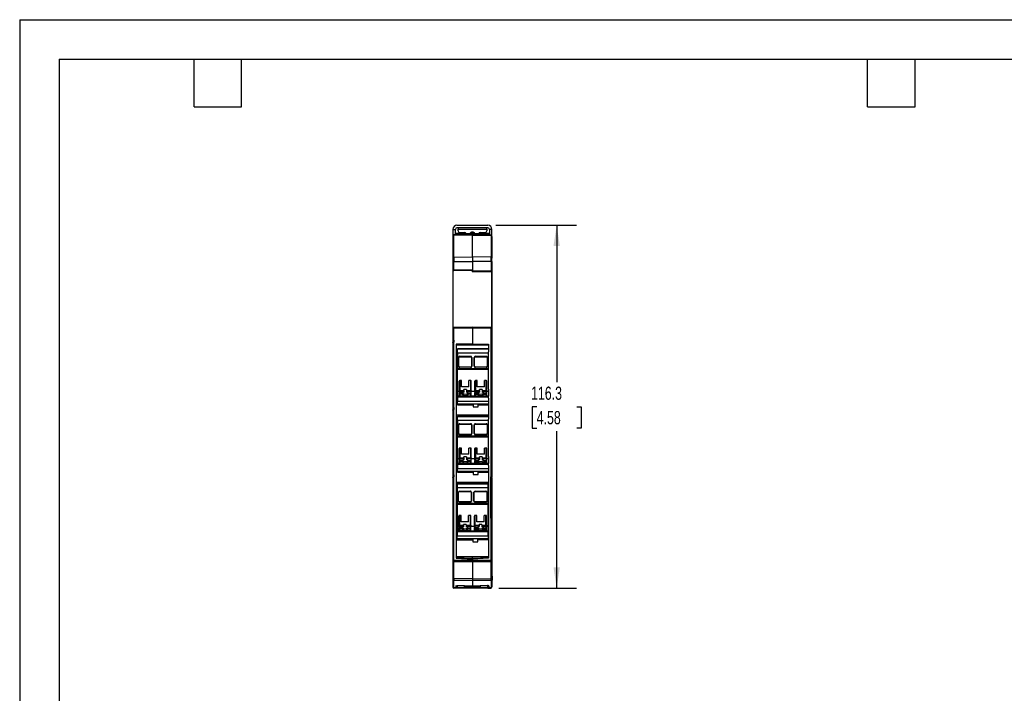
# Model space of a CAD drawing. Header units: millimetres. Extents: x 0 to 559, y 0 to 432.
# Tile 2 of 8: x 0 to 316, y 216 to 432. Entities that reach past the tile are written whole.
import ezdxf

# ---------------------------------------------------------------- set-up
doc = ezdxf.new("R2010")
doc.units = ezdxf.units.MM
doc.header["$LTSCALE"] = 2
doc.layers.add('DIMENSIONS', color=140, linetype='Continuous', lineweight=25)
doc.layers.add('TEXT', color=140, linetype='Continuous', lineweight=25)
doc.styles.add('SLDTEXTSTYLE0', font='TXT', dxfattribs={"width": 0.7})
doc.dimstyles.new('SLDDIMSTYLE2', dxfattribs={"dimtxt": 4.316016, "dimasz": 6.604, "dimexe": 0, "dimexo": 0.0625, "dimgap": 1.079004, "dimtad": 0, "dimtih": 1, "dimtoh": 1, "dimrnd": 1e-09, "dimzin": 12, "dimdsep": 46, "dimtxsty": 'SLDTEXTSTYLE0', "dimsah": 1, "dimcen": 0.09, "dimadec": 0, "dimazin": 3, "dimtfac": 1, "dimtofl": 0, "dimtmove": 0, "dimatfit": 3, "dimfxl": 0, "dimfrac": 2, "dimtolj": 1, "dimtzin": 12, "dimarcsym": 0})

# ---------------------------------------------------------------- blocks, each defined once
blk = doc.blocks.new('_D_5')
at = {"layer": 'DIMENSIONS'}
for p, q in [((152.6, 365.9), (178.46, 365.9)), ((172.11, 365.9), (172.11, 315.6)), ((165.7, 307.77), (164.25, 307.77)), ((164.25, 307.77), (164.25, 300.91)), ((178.52, 307.77), (179.97, 307.77)), ((179.97, 307.77), (179.97, 300.91)), ((164.25, 300.91), (165.7, 300.91)), ((172.11, 249.65), (172.11, 299.95)), ((179.97, 300.91), (178.52, 300.91)), ((153.59, 249.65), (178.46, 249.65))]:
    blk.add_line(p, q, dxfattribs=at)
for points in [[(172.11, 365.9), (171.09, 359.29), (173.13, 359.29)], [(172.11, 249.65), (173.13, 256.25), (171.09, 256.25)]]:
    blk.add_solid(points, dxfattribs=at)
at = {"layer": 'DIMENSIONS', "char_height": 4.233, "attachment_point": 1, "style": 'SLDTEXTSTYLE0'}
for s, insert in [('116.3', (163.9, 314.2)), ('4.58', (165.7, 306.37))]:
    blk.add_mtext(s, dxfattribs=dict(at, insert=insert))

msp = doc.modelspace()

# ---------------------------------------------------------------- linework, layer by layer
at = {"color": 7, "linetype": 'Continuous'}
for q in [(0.005, 0.005), (558.805, 431.805)]:
    msp.add_line((0.005, 431.805), q, dxfattribs=at)
for p, q in [((138.859, 364.597), (138.859, 362.564)), ((138.859, 364.597), (139.659, 364.597)), ((145.089, 362.947), (139.104, 362.842)), ((139.659, 362.852), (139.659, 364.597)), ((140.759, 363.247), (139.859, 363.247)), ((139.859, 362.856), (139.859, 363.247)), ((143.425, 362.918), (140.059, 362.947)), ((140.159, 365.897), (150.059, 365.897)), ((150.059, 365.097), (140.159, 365.097)), ((140.509, 365.097), (140.509, 364.643)), ((140.509, 364.097), (140.509, 364.643)), ((140.509, 364.643), (149.709, 364.643)), ((140.759, 362.941), (140.759, 363.247)), ((140.759, 363.247), (149.459, 363.247)), ((141.009, 363.597), (142.609, 363.597)), ((141.209, 363.597), (141.209, 363.247)), ((145.089, 362.947), (151.074, 362.842)), ((145.109, 363.433), (145.109, 363.742)), ((150.119, 362.947), (147.594, 362.903)), ((147.609, 363.597), (149.209, 363.597)), ((149.009, 363.247), (149.009, 363.597)), ((150.359, 363.247), (149.459, 363.247)), ((149.459, 363.247), (149.459, 362.936)), ((149.709, 364.643), (149.709, 365.097)), ((149.709, 364.643), (149.709, 364.097)), ((150.119, 362.859), (150.119, 362.947)), ((150.359, 363.247), (150.359, 362.855)), ((151.359, 364.597), (150.559, 364.597)), ((150.559, 364.597), (150.559, 362.851)), ((151.359, 362.596), (151.359, 364.597)), ((138.809, 362.543), (138.809, 362.302)), ((138.809, 362.302), (138.809, 355.403)), ((145.089, 362.694), (139.104, 362.589)), ((139.104, 355.69), (139.104, 362.589)), ((145.089, 355.768), (145.089, 362.694)), ((145.089, 362.694), (151.074, 362.589)), ((151.074, 362.589), (151.074, 355.69)), ((151.369, 362.302), (151.369, 362.543)), ((151.369, 362.302), (151.369, 355.403)), ((138.809, 355.403), (138.809, 354.253)), ((138.809, 354.253), (138.809, 351.692)), ((138.809, 354.253), (139.104, 354.253)), ((139.104, 355.69), (145.089, 355.768)), ((139.104, 354.253), (145.089, 354.331)), ((139.104, 351.592), (139.104, 354.253)), ((151.074, 355.69), (145.089, 355.768)), ((151.074, 354.253), (145.089, 354.331)), ((145.089, 354.331), (145.089, 351.488)), ((151.074, 354.253), (151.074, 351.442)), ((151.074, 354.253), (151.369, 354.253)), ((151.369, 354.253), (151.369, 355.403)), ((151.369, 354.253), (151.369, 351.442)), ((138.809, 351.544), (138.809, 351.511)), ((138.809, 350.647), (138.809, 350.392)), ((138.909, 350.392), (138.809, 350.392)), ((138.809, 350.392), (138.809, 334.183)), ((138.909, 333.106), (138.909, 351.468)), ((139.104, 351.392), (139.103, 351.407)), ((145.089, 351.488), (139.104, 351.592)), ((145.089, 351.288), (139.104, 351.392)), ((145.089, 351.488), (145.089, 351.338)), ((145.089, 351.338), (151.074, 351.442)), ((145.089, 351.288), (145.089, 351.038)), ((145.089, 351.038), (151.074, 351.142)), ((151.074, 351.442), (151.283, 351.442)), ((151.269, 351.218), (151.269, 333.106)), ((151.283, 351.442), (151.369, 351.442)), ((151.369, 351.436), (151.369, 348.882)), ((151.369, 348.882), (151.369, 347.436)), ((151.369, 347.436), (151.369, 344.882)), ((151.369, 344.882), (151.369, 343.436)), ((151.369, 343.436), (151.369, 340.882)), ((151.369, 340.882), (151.369, 339.436)), ((151.369, 339.436), (151.369, 336.882)), ((151.369, 336.882), (151.369, 335.436)), ((151.369, 335.436), (151.369, 332.882)), ((138.909, 334.183), (138.809, 334.183)), ((138.809, 333.064), (138.809, 333.031)), ((138.809, 332.883), (138.809, 328.847)), ((145.089, 333.287), (139.104, 333.182)), ((139.104, 332.982), (145.089, 333.087)), ((139.104, 329.042), (139.104, 332.982)), ((151.074, 333.182), (145.089, 333.287)), ((145.089, 333.087), (145.089, 332.987)), ((145.089, 332.987), (145.089, 327.917)), ((151.074, 332.883), (145.089, 332.987)), ((151.074, 329.042), (151.074, 332.883)), ((151.283, 332.883), (151.074, 332.883)), ((151.369, 332.883), (151.283, 332.883)), ((151.369, 332.883), (151.369, 328.847)), ((138.809, 328.847), (138.809, 328.251)), ((138.809, 328.251), (138.809, 307.272)), ((138.909, 328.848), (138.909, 328.395)), ((139.204, 329.043), (139.104, 329.042)), ((139.104, 328.445), (139.204, 328.447)), ((139.104, 307.466), (139.104, 328.445)), ((139.204, 328.447), (139.204, 329.043)), ((150.974, 329.043), (151.074, 329.042)), ((150.974, 329.043), (150.974, 328.447)), ((151.074, 328.445), (150.974, 328.447)), ((151.074, 307.466), (151.074, 328.445)), ((151.269, 328.848), (151.269, 328.394)), ((151.369, 328.847), (151.369, 328.251)), ((151.369, 328.251), (151.369, 307.272)), ((145.089, 327.917), (139.909, 327.804)), ((139.909, 327.804), (139.909, 259.203)), ((145.089, 327.654), (139.909, 327.601)), ((139.909, 327.601), (150.269, 327.601)), ((150.269, 326.33), (140.319, 326.33)), ((140.319, 326.276), (140.319, 326.33)), ((140.319, 326.276), (150.269, 326.276)), ((140.319, 324.965), (140.319, 326.276)), ((145.089, 327.917), (150.269, 327.858)), ((145.089, 327.654), (145.089, 327.917)), ((150.269, 327.654), (145.089, 327.654)), ((150.269, 327.858), (150.269, 325.345)), ((150.269, 324.965), (150.269, 325.345)), ((150.269, 324.965), (140.319, 324.965)), ((140.319, 324.965), (140.319, 320.061)), ((140.694, 320.729), (140.694, 323.581)), ((140.794, 320.675), (140.794, 323.526)), ((141.094, 323.916), (144.494, 323.916)), ((141.094, 323.916), (141.094, 323.778)), ((141.094, 323.778), (144.494, 323.778)), ((144.494, 323.916), (144.494, 323.778)), ((144.794, 323.526), (144.794, 320.675)), ((144.894, 323.581), (144.894, 320.729)), ((145.694, 320.729), (145.694, 323.581)), ((145.794, 320.675), (145.794, 323.526)), ((146.094, 323.916), (149.494, 323.916)), ((146.094, 323.916), (146.094, 323.778)), ((146.094, 323.778), (149.494, 323.778)), ((149.494, 323.916), (149.494, 323.778)), ((149.794, 323.526), (149.794, 320.675)), ((149.894, 323.581), (149.894, 320.729)), ((150.269, 320.061), (150.269, 324.965)), ((139.909, 320.283), (140.319, 320.283)), ((140.319, 320.061), (150.269, 320.061)), ((140.319, 319.852), (140.319, 320.061)), ((140.319, 319.852), (150.269, 319.853)), ((140.319, 319.746), (140.319, 319.852)), ((140.319, 319.746), (150.269, 319.746)), ((140.319, 312.636), (140.319, 319.746)), ((144.494, 320.44), (141.094, 320.44)), ((141.094, 320.394), (141.094, 320.44)), ((144.494, 320.394), (141.094, 320.394)), ((144.494, 320.394), (144.494, 320.44)), ((146.094, 320.394), (146.094, 320.44)), ((149.494, 320.44), (146.094, 320.44)), ((149.494, 320.394), (146.094, 320.394)), ((149.494, 320.394), (149.494, 320.44)), ((150.269, 319.853), (150.269, 320.061)), ((150.269, 319.746), (150.269, 319.853)), ((150.269, 313.394), (150.269, 319.746)), ((140.844, 312.886), (140.844, 315.925)), ((141.594, 316.125), (141.044, 316.125)), ((141.044, 316.125), (141.044, 312.99)), ((141.594, 314.11), (141.594, 316.125)), ((144.544, 316.125), (143.994, 316.125)), ((143.994, 314.11), (143.994, 316.125)), ((144.544, 312.99), (144.544, 316.125)), ((144.744, 312.886), (144.744, 315.925)), ((145.844, 312.886), (145.844, 315.925)), ((146.594, 316.125), (146.044, 316.125)), ((146.044, 316.125), (146.044, 312.99)), ((146.594, 314.11), (146.594, 316.125)), ((149.544, 316.125), (148.994, 316.125)), ((148.994, 314.11), (148.994, 316.125)), ((149.544, 312.99), (149.544, 316.125)), ((149.744, 312.886), (149.744, 315.925)), ((140.844, 312.636), (140.319, 312.636)), ((140.319, 311.126), (140.319, 312.636)), ((140.844, 312.338), (140.844, 312.886)), ((141.044, 312.99), (141.044, 312.719)), ((141.044, 312.99), (142.394, 312.99)), ((141.044, 312.719), (142.394, 312.719)), ((141.044, 312.17), (141.044, 312.719)), ((143.994, 314.11), (141.594, 314.11)), ((143.194, 313.253), (142.394, 313.253)), ((142.394, 312.99), (142.394, 313.253)), ((142.394, 312.99), (142.394, 312.719)), ((142.394, 312.719), (142.394, 312.452)), ((143.194, 313.253), (143.194, 312.99)), ((143.194, 312.99), (143.194, 312.719)), ((143.194, 312.99), (144.544, 312.99)), ((143.194, 312.719), (144.544, 312.719)), ((143.194, 312.719), (143.194, 312.452)), ((144.544, 312.719), (144.544, 312.99)), ((144.544, 312.719), (144.544, 312.17)), ((144.744, 312.338), (144.744, 312.886)), ((145.844, 312.636), (144.744, 312.636)), ((145.844, 312.338), (145.844, 312.886)), ((146.044, 312.99), (146.044, 312.719)), ((146.044, 312.99), (147.394, 312.99)), ((146.044, 312.719), (147.394, 312.719)), ((146.044, 312.17), (146.044, 312.719)), ((148.994, 314.11), (146.594, 314.11)), ((148.194, 313.253), (147.394, 313.253)), ((147.394, 312.99), (147.394, 313.253)), ((147.394, 312.99), (147.394, 312.719)), ((147.394, 312.719), (147.394, 312.452)), ((148.194, 313.253), (148.194, 312.99)), ((148.194, 312.99), (148.194, 312.719)), ((148.194, 312.99), (149.544, 312.99)), ((148.194, 312.719), (149.544, 312.719)), ((148.194, 312.719), (148.194, 312.452)), ((149.544, 312.719), (149.544, 312.99)), ((149.544, 312.719), (149.544, 312.17)), ((149.744, 312.338), (149.744, 312.886)), ((150.269, 312.636), (149.744, 312.636)), ((150.269, 313.394), (150.269, 311.975)), ((140.319, 310.85), (140.319, 311.126)), ((140.997, 311.126), (140.319, 311.126)), ((150.269, 310.85), (140.319, 310.85)), ((140.319, 310.85), (140.319, 309.571)), ((140.319, 309.571), (150.269, 309.571)), ((140.319, 308.591), (140.319, 309.571)), ((140.844, 312.338), (140.844, 312.154)), ((140.844, 312.154), (141.877, 312.154)), ((140.844, 311.902), (140.844, 312.154)), ((140.844, 311.354), (140.844, 311.902)), ((141.877, 312.17), (141.044, 312.17)), ((141.044, 311.735), (141.044, 311.186)), ((141.877, 311.735), (141.044, 311.735)), ((144.544, 311.186), (141.044, 311.186)), ((141.044, 311.186), (141.044, 311.154)), ((144.544, 311.154), (141.044, 311.154)), ((141.877, 311.735), (141.877, 312.154)), ((143.71, 312.17), (144.544, 312.17)), ((143.71, 312.154), (144.744, 312.154)), ((143.71, 312.154), (143.71, 311.735)), ((144.544, 311.735), (143.71, 311.735)), ((144.544, 311.186), (144.544, 311.735)), ((144.544, 311.154), (144.544, 311.186)), ((150.269, 311.126), (144.591, 311.126)), ((144.744, 312.154), (144.744, 312.338)), ((144.744, 311.902), (144.744, 312.154)), ((144.744, 311.354), (144.744, 311.902)), ((145.844, 312.338), (145.844, 312.154)), ((145.844, 312.154), (146.877, 312.154)), ((145.844, 311.902), (145.844, 312.154)), ((145.844, 311.354), (145.844, 311.902)), ((146.877, 312.17), (146.044, 312.17)), ((146.044, 311.186), (146.044, 311.735)), ((146.044, 311.735), (146.877, 311.735)), ((149.544, 311.186), (146.044, 311.186)), ((146.044, 311.186), (146.044, 311.158)), ((146.044, 311.154), (149.544, 311.154)), ((146.877, 311.735), (146.877, 312.154)), ((148.71, 312.17), (149.544, 312.17)), ((148.71, 312.154), (149.744, 312.154)), ((148.71, 312.154), (148.71, 311.735)), ((148.71, 311.735), (149.544, 311.735)), ((149.544, 311.735), (149.544, 311.186)), ((149.544, 311.186), (149.544, 311.154)), ((149.744, 312.154), (149.744, 312.338)), ((149.744, 311.902), (149.744, 312.154)), ((149.744, 311.354), (149.744, 311.902)), ((150.269, 311.975), (150.269, 311.126)), ((150.269, 310.85), (150.269, 311.126)), ((150.269, 310.53), (150.269, 310.85)), ((150.269, 310.53), (150.269, 303.745)), ((138.809, 307.272), (138.809, 306.676)), ((138.809, 306.676), (138.809, 285.697)), ((138.909, 307.273), (138.909, 306.82)), ((139.204, 307.468), (139.104, 307.466)), ((139.104, 306.87), (139.204, 306.871)), ((139.104, 285.891), (139.104, 306.87)), ((139.204, 306.871), (139.204, 307.468)), ((150.269, 308.591), (140.319, 308.591)), ((140.319, 308.591), (140.319, 308.428)), ((140.319, 308.428), (145.294, 308.428)), ((140.319, 308.428), (140.319, 308.331)), ((140.319, 308.331), (145.294, 308.331)), ((145.294, 308.428), (145.294, 307.672)), ((145.294, 307.672), (146.894, 307.672)), ((146.894, 308.428), (150.269, 308.428)), ((146.894, 307.672), (146.894, 308.428)), ((146.894, 308.331), (150.269, 308.331)), ((150.974, 307.468), (151.074, 307.466)), ((150.974, 307.468), (150.974, 306.871)), ((151.074, 306.87), (150.974, 306.871)), ((151.074, 285.891), (151.074, 306.87)), ((151.269, 307.273), (151.269, 306.819)), ((151.369, 307.272), (151.369, 306.676)), ((151.369, 306.676), (151.369, 285.697)), ((139.909, 305.145), (150.269, 305.145)), ((150.269, 304.73), (140.319, 304.73)), ((140.319, 304.73), (140.319, 304.676)), ((140.319, 304.676), (150.269, 304.676)), ((140.319, 303.365), (140.319, 304.676)), ((150.269, 303.365), (140.319, 303.365)), ((140.319, 303.365), (140.319, 298.461)), ((150.269, 303.365), (150.269, 303.745)), ((150.269, 298.461), (150.269, 303.365)), ((140.694, 299.129), (140.694, 301.981)), ((140.794, 299.075), (140.794, 301.926)), ((141.094, 302.316), (144.494, 302.316)), ((141.094, 302.316), (141.094, 302.178)), ((141.094, 302.178), (144.494, 302.178)), ((144.494, 302.316), (144.494, 302.178)), ((144.794, 301.926), (144.794, 299.075)), ((144.894, 301.981), (144.894, 299.129)), ((145.694, 299.129), (145.694, 301.981)), ((145.794, 299.075), (145.794, 301.926)), ((146.094, 302.316), (149.494, 302.316)), ((146.094, 302.316), (146.094, 302.178)), ((146.094, 302.178), (149.494, 302.178)), ((149.494, 302.316), (149.494, 302.178)), ((149.794, 301.926), (149.794, 299.075)), ((149.894, 301.981), (149.894, 299.129)), ((139.909, 298.745), (140.319, 298.745)), ((140.319, 298.461), (150.269, 298.461)), ((140.319, 298.252), (140.319, 298.461)), ((140.319, 298.252), (150.269, 298.253)), ((140.319, 298.146), (140.319, 298.252)), ((140.319, 298.146), (150.269, 298.146)), ((140.319, 291.036), (140.319, 298.146)), ((144.494, 298.84), (141.094, 298.84)), ((141.094, 298.794), (141.094, 298.84)), ((144.494, 298.794), (141.094, 298.794)), ((144.494, 298.794), (144.494, 298.84)), ((146.094, 298.794), (146.094, 298.84)), ((149.494, 298.84), (146.094, 298.84)), ((149.494, 298.794), (146.094, 298.794)), ((149.494, 298.794), (149.494, 298.84)), ((150.269, 298.253), (150.269, 298.461)), ((150.269, 298.146), (150.269, 298.253)), ((150.269, 291.794), (150.269, 298.146)), ((140.844, 291.286), (140.844, 294.325)), ((141.594, 294.525), (141.044, 294.525)), ((141.044, 294.525), (141.044, 291.39)), ((141.594, 292.51), (141.594, 294.525)), ((144.544, 294.525), (143.994, 294.525)), ((143.994, 292.51), (143.994, 294.525)), ((144.544, 291.39), (144.544, 294.525)), ((144.744, 291.286), (144.744, 294.325)), ((145.844, 291.286), (145.844, 294.325)), ((146.594, 294.525), (146.044, 294.525)), ((146.044, 294.525), (146.044, 291.39)), ((146.594, 292.51), (146.594, 294.525)), ((149.544, 294.525), (148.994, 294.525)), ((148.994, 292.51), (148.994, 294.525)), ((149.544, 291.39), (149.544, 294.525)), ((149.744, 291.286), (149.744, 294.325)), ((140.844, 291.036), (140.319, 291.036)), ((140.319, 289.526), (140.319, 291.036)), ((140.844, 290.738), (140.844, 291.286)), ((140.844, 290.738), (140.844, 290.554)), ((140.844, 290.554), (141.877, 290.554)), ((140.844, 290.302), (140.844, 290.554)), ((141.044, 291.39), (141.044, 291.119)), ((141.044, 291.39), (142.394, 291.39)), ((141.044, 291.119), (142.394, 291.119)), ((141.044, 290.57), (141.044, 291.119)), ((141.877, 290.57), (141.044, 290.57)), ((143.994, 292.51), (141.594, 292.51)), ((141.877, 290.135), (141.877, 290.554)), ((143.194, 291.653), (142.394, 291.653)), ((142.394, 291.39), (142.394, 291.653)), ((142.394, 291.39), (142.394, 291.119)), ((142.394, 291.119), (142.394, 290.852)), ((143.194, 291.653), (143.194, 291.39)), ((143.194, 291.39), (143.194, 291.119)), ((143.194, 291.39), (144.544, 291.39)), ((143.194, 291.119), (144.544, 291.119)), ((143.194, 291.119), (143.194, 290.852)), ((143.71, 290.57), (144.544, 290.57)), ((143.71, 290.554), (144.744, 290.554)), ((143.71, 290.554), (143.71, 290.135)), ((144.544, 291.119), (144.544, 291.39)), ((144.544, 291.119), (144.544, 290.57)), ((144.744, 290.738), (144.744, 291.286)), ((145.844, 291.036), (144.744, 291.036)), ((144.744, 290.554), (144.744, 290.738)), ((144.744, 290.302), (144.744, 290.554)), ((145.844, 290.738), (145.844, 291.286)), ((145.844, 290.738), (145.844, 290.554)), ((145.844, 290.554), (146.877, 290.554)), ((145.844, 290.302), (145.844, 290.554)), ((146.044, 291.39), (146.044, 291.119)), ((146.044, 291.39), (147.394, 291.39)), ((146.044, 291.119), (147.394, 291.119)), ((146.044, 290.57), (146.044, 291.119)), ((146.877, 290.57), (146.044, 290.57)), ((148.994, 292.51), (146.594, 292.51)), ((146.877, 290.135), (146.877, 290.554)), ((148.194, 291.653), (147.394, 291.653)), ((147.394, 291.39), (147.394, 291.653)), ((147.394, 291.39), (147.394, 291.119)), ((147.394, 291.119), (147.394, 290.852)), ((148.194, 291.653), (148.194, 291.39)), ((148.194, 291.39), (148.194, 291.119)), ((148.194, 291.39), (149.544, 291.39)), ((148.194, 291.119), (149.544, 291.119)), ((148.194, 291.119), (148.194, 290.852)), ((148.71, 290.57), (149.544, 290.57)), ((148.71, 290.554), (149.744, 290.554)), ((148.71, 290.554), (148.71, 290.135)), ((149.544, 291.119), (149.544, 291.39)), ((149.544, 291.119), (149.544, 290.57)), ((149.744, 290.738), (149.744, 291.286)), ((150.269, 291.036), (149.744, 291.036)), ((149.744, 290.554), (149.744, 290.738)), ((149.744, 290.302), (149.744, 290.554)), ((150.269, 291.794), (150.269, 290.375)), ((150.269, 290.375), (150.269, 289.526)), ((140.319, 289.25), (140.319, 289.526)), ((140.997, 289.526), (140.319, 289.526)), ((150.269, 289.25), (140.319, 289.25)), ((140.319, 289.25), (140.319, 287.971)), ((140.319, 287.971), (150.269, 287.971)), ((140.319, 286.991), (140.319, 287.971)), ((140.844, 289.754), (140.844, 290.302)), ((141.044, 290.135), (141.044, 289.586)), ((141.877, 290.135), (141.044, 290.135)), ((144.544, 289.586), (141.044, 289.586)), ((141.044, 289.586), (141.044, 289.554)), ((144.544, 289.554), (141.044, 289.554)), ((144.544, 290.135), (143.71, 290.135)), ((144.544, 289.586), (144.544, 290.135)), ((144.544, 289.554), (144.544, 289.586)), ((150.269, 289.526), (144.591, 289.526)), ((144.744, 289.754), (144.744, 290.302)), ((145.844, 289.754), (145.844, 290.302)), ((146.044, 289.586), (146.044, 290.135)), ((146.044, 290.135), (146.877, 290.135)), ((149.544, 289.586), (146.044, 289.586)), ((146.044, 289.586), (146.044, 289.558)), ((146.044, 289.554), (149.544, 289.554)), ((148.71, 290.135), (149.544, 290.135)), ((149.544, 290.135), (149.544, 289.586)), ((149.544, 289.586), (149.544, 289.554)), ((149.744, 289.754), (149.744, 290.302)), ((150.269, 289.25), (150.269, 289.526)), ((150.269, 288.93), (150.269, 289.25)), ((150.269, 288.93), (150.269, 259.203)), ((138.809, 285.697), (138.809, 285.1)), ((138.809, 285.1), (138.809, 258.597)), ((138.909, 285.698), (138.909, 285.245)), ((139.204, 285.893), (139.104, 285.891)), ((139.104, 285.295), (139.204, 285.296)), ((139.104, 258.597), (139.104, 285.295)), ((139.204, 285.296), (139.204, 285.893)), ((150.269, 286.991), (140.319, 286.991)), ((140.319, 286.991), (140.319, 286.828)), ((140.319, 286.828), (145.294, 286.828)), ((140.319, 286.828), (140.319, 286.731)), ((140.319, 286.731), (145.294, 286.731)), ((145.294, 286.828), (145.294, 286.079)), ((145.294, 286.079), (146.894, 286.079)), ((146.894, 286.828), (150.269, 286.828)), ((146.894, 286.079), (146.894, 286.828)), ((146.894, 286.731), (150.269, 286.731)), ((150.974, 285.893), (151.074, 285.891)), ((150.974, 285.893), (151.024, 285.296)), ((151.074, 258.597), (151.024, 285.296)), ((151.269, 285.698), (151.269, 285.101)), ((151.369, 285.697), (151.369, 285.259)), ((151.369, 285.101), (151.369, 258.597)), ((139.909, 283.57), (150.269, 283.57)), ((150.169, 283.13), (140.219, 283.13)), ((140.219, 283.13), (140.219, 283.076)), ((140.219, 283.076), (150.169, 283.076)), ((140.219, 283.076), (140.219, 281.765)), ((150.169, 281.765), (140.219, 281.765)), ((140.219, 281.765), (140.219, 276.861)), ((150.169, 283.076), (150.169, 283.13)), ((150.169, 281.765), (150.169, 283.076)), ((150.169, 276.861), (150.169, 281.765)), ((140.594, 277.529), (140.594, 280.381)), ((140.694, 277.475), (140.694, 280.326)), ((140.994, 280.716), (144.394, 280.716)), ((140.994, 280.716), (140.994, 280.578)), ((140.994, 280.578), (144.394, 280.578)), ((144.394, 280.716), (144.394, 280.578)), ((144.694, 280.326), (144.694, 277.475)), ((144.794, 280.381), (144.794, 277.529)), ((145.594, 277.529), (145.594, 280.381)), ((145.694, 277.475), (145.694, 280.326)), ((145.994, 280.716), (149.394, 280.716)), ((145.994, 280.716), (145.994, 280.578)), ((145.994, 280.578), (149.394, 280.578)), ((149.394, 280.716), (149.394, 280.578)), ((149.694, 280.326), (149.694, 277.475)), ((149.794, 280.381), (149.794, 277.529)), ((140.219, 277.168), (139.909, 277.168)), ((140.219, 276.861), (150.169, 276.861)), ((140.219, 276.861), (140.219, 276.652)), ((140.219, 276.652), (150.169, 276.653)), ((140.219, 276.652), (140.219, 276.546)), ((140.219, 276.546), (150.169, 276.546)), ((140.219, 276.546), (140.219, 269.436)), ((144.394, 277.24), (140.994, 277.24)), ((140.994, 277.194), (140.994, 277.24)), ((144.394, 277.194), (140.994, 277.194)), ((144.394, 277.194), (144.394, 277.24)), ((145.994, 277.194), (145.994, 277.24)), ((149.394, 277.24), (145.994, 277.24)), ((149.394, 277.194), (145.994, 277.194)), ((149.394, 277.194), (149.394, 277.24)), ((150.269, 277.168), (150.169, 277.168)), ((150.169, 276.653), (150.169, 276.861)), ((150.169, 276.546), (150.169, 276.653)), ((150.169, 269.436), (150.169, 276.546)), ((140.744, 269.686), (140.744, 272.725)), ((141.494, 272.925), (140.944, 272.925)), ((140.944, 272.925), (140.944, 269.79)), ((141.494, 270.91), (141.494, 272.925)), ((144.444, 272.925), (143.894, 272.925)), ((143.894, 270.91), (143.894, 272.925)), ((144.444, 269.79), (144.444, 272.925)), ((144.644, 269.686), (144.644, 272.725)), ((145.744, 269.686), (145.744, 272.725)), ((146.494, 272.925), (145.944, 272.925)), ((145.944, 269.79), (145.944, 272.925)), ((146.494, 270.91), (146.494, 272.925)), ((149.444, 272.925), (148.894, 272.925)), ((148.894, 270.91), (148.894, 272.925)), ((149.444, 269.79), (149.444, 272.925)), ((149.644, 269.686), (149.644, 272.725)), ((140.219, 269.436), (140.744, 269.436)), ((140.219, 269.436), (140.219, 267.926)), ((140.744, 269.138), (140.744, 269.686)), ((140.744, 269.138), (140.744, 268.954)), ((140.744, 268.954), (141.777, 268.954)), ((140.744, 268.702), (140.744, 268.954)), ((140.744, 268.154), (140.744, 268.702)), ((140.944, 269.79), (140.944, 269.519)), ((140.944, 269.79), (142.294, 269.79)), ((140.944, 269.519), (142.294, 269.519)), ((140.944, 268.97), (140.944, 269.519)), ((141.777, 268.97), (140.944, 268.97)), ((140.944, 268.535), (140.944, 267.986)), ((141.777, 268.535), (140.944, 268.535)), ((143.894, 270.91), (141.494, 270.91)), ((141.777, 268.535), (141.777, 268.954)), ((143.094, 270.053), (142.294, 270.053)), ((142.294, 269.79), (142.294, 270.053)), ((142.294, 269.79), (142.294, 269.519)), ((142.294, 269.519), (142.294, 269.252)), ((143.094, 270.053), (143.094, 269.79)), ((143.094, 269.79), (144.444, 269.79)), ((143.094, 269.79), (143.094, 269.519)), ((143.094, 269.519), (144.444, 269.519)), ((143.094, 269.519), (143.094, 269.252)), ((143.61, 268.97), (144.444, 268.97)), ((143.61, 268.954), (144.644, 268.954)), ((143.61, 268.954), (143.61, 268.535)), ((144.444, 268.535), (143.61, 268.535)), ((144.444, 269.519), (144.444, 269.79)), ((144.444, 269.519), (144.444, 268.97)), ((144.444, 267.986), (144.444, 268.535)), ((144.644, 269.138), (144.644, 269.686)), ((144.644, 269.436), (145.744, 269.436)), ((144.644, 268.954), (144.644, 269.138)), ((144.644, 268.702), (144.644, 268.954)), ((144.644, 268.154), (144.644, 268.702)), ((145.744, 269.138), (145.744, 269.686)), ((145.744, 269.138), (145.744, 268.954)), ((145.744, 268.954), (146.777, 268.954)), ((145.744, 268.702), (145.744, 268.954)), ((145.744, 268.154), (145.744, 268.702)), ((145.944, 269.519), (145.944, 269.79)), ((145.944, 269.79), (147.294, 269.79)), ((147.294, 269.519), (145.944, 269.519)), ((145.944, 268.97), (145.944, 269.519)), ((146.777, 268.97), (145.944, 268.97)), ((145.944, 267.986), (145.944, 268.535)), ((145.944, 268.535), (146.777, 268.535)), ((148.894, 270.91), (146.494, 270.91)), ((146.777, 268.535), (146.777, 268.954)), ((148.094, 270.053), (147.294, 270.053)), ((147.294, 269.79), (147.294, 270.053)), ((147.294, 269.79), (147.294, 269.519)), ((147.294, 269.252), (147.294, 269.519)), ((148.094, 270.053), (148.094, 269.79)), ((148.094, 269.79), (149.444, 269.79)), ((148.094, 269.79), (148.094, 269.519)), ((148.094, 269.519), (149.444, 269.519)), ((148.094, 269.519), (148.094, 269.252)), ((148.61, 268.97), (149.444, 268.97)), ((148.61, 268.954), (149.644, 268.954)), ((148.61, 268.954), (148.61, 268.535)), ((148.61, 268.535), (149.444, 268.535)), ((149.444, 269.519), (149.444, 269.79)), ((149.444, 269.519), (149.444, 268.97)), ((149.444, 268.535), (149.444, 267.986)), ((149.644, 269.138), (149.644, 269.686)), ((149.644, 269.436), (150.169, 269.436)), ((149.644, 268.954), (149.644, 269.138)), ((149.644, 268.702), (149.644, 268.954)), ((149.644, 268.154), (149.644, 268.702)), ((150.169, 267.926), (150.169, 269.436)), ((140.219, 267.926), (140.219, 267.65)), ((140.897, 267.926), (140.219, 267.926)), ((150.169, 267.65), (140.219, 267.65)), ((140.219, 267.65), (140.219, 266.371)), ((140.219, 266.371), (150.169, 266.371)), ((140.219, 265.391), (140.219, 266.371)), ((150.169, 265.391), (140.219, 265.391)), ((140.219, 265.391), (140.219, 265.228)), ((145.194, 265.228), (140.219, 265.228)), ((140.219, 265.228), (140.219, 265.131)), ((140.219, 265.131), (145.194, 265.131)), ((144.444, 267.986), (140.944, 267.986)), ((140.944, 267.986), (140.944, 267.954)), ((144.444, 267.954), (140.944, 267.954)), ((144.444, 267.954), (144.444, 267.986)), ((150.169, 267.926), (144.491, 267.926)), ((145.194, 265.228), (145.194, 264.484)), ((149.444, 267.986), (145.944, 267.986)), ((145.944, 267.986), (145.944, 267.958)), ((145.944, 267.954), (149.444, 267.954)), ((146.794, 265.228), (150.169, 265.228)), ((146.794, 264.484), (146.794, 265.228)), ((150.169, 265.131), (146.794, 265.131)), ((149.444, 267.986), (149.444, 267.954)), ((150.169, 267.65), (150.169, 267.926)), ((150.169, 266.371), (150.169, 267.65)), ((150.169, 266.371), (150.169, 265.391)), ((150.169, 265.228), (150.169, 265.391)), ((150.169, 265.131), (150.169, 265.228)), ((145.194, 264.484), (146.794, 264.484)), ((139.909, 259.775), (145.089, 259.609)), ((139.909, 259.775), (150.269, 259.775)), ((145.089, 259.061), (139.909, 259.367)), ((139.909, 259.203), (145.089, 258.897)), ((145.089, 259.609), (150.269, 259.775)), ((145.089, 259.061), (145.089, 259.609)), ((150.269, 259.367), (145.089, 259.061)), ((150.269, 259.203), (145.089, 258.897)), ((145.089, 259.061), (145.089, 258.983)), ((145.089, 258.983), (145.089, 258.897)), ((145.089, 258.897), (145.089, 258.597)), ((151.369, 258.847), (151.369, 258.737)), ((138.809, 258.597), (139.104, 258.597)), ((138.809, 258.578), (138.809, 258.097)), ((138.809, 258.097), (138.809, 252.646)), ((139.104, 258.097), (138.809, 258.097)), ((138.809, 258.097), (138.809, 257.237)), ((138.809, 257.237), (138.809, 257.018)), ((138.809, 255.639), (138.809, 255.524)), ((138.909, 258.597), (138.839, 258.597)), ((138.909, 258.597), (138.909, 258.097)), ((139.104, 258.597), (145.089, 258.597)), ((139.104, 252.646), (139.104, 258.097)), ((145.089, 258.097), (139.104, 258.097)), ((139.105, 258.597), (139.105, 258.097)), ((145.089, 258.597), (151.074, 258.597)), ((145.089, 258.097), (145.089, 258.597)), ((145.089, 258.097), (145.089, 252.56)), ((151.074, 258.097), (145.089, 258.097)), ((151.074, 258.597), (151.369, 258.597)), ((151.074, 252.646), (151.074, 258.097)), ((151.369, 258.097), (151.074, 258.097)), ((151.171, 258.597), (151.171, 258.097)), ((151.269, 258.597), (151.269, 258.097)), ((151.369, 258.737), (151.369, 258.597)), ((151.369, 258.578), (151.369, 258.097)), ((151.369, 258.097), (151.369, 252.646)), ((139.104, 252.646), (138.809, 252.646)), ((138.809, 252.646), (138.809, 252.45)), ((145.089, 252.56), (139.104, 252.646)), ((145.089, 252.56), (151.074, 252.646)), ((151.074, 252.646), (151.369, 252.646)), ((151.409, 253.397), (151.369, 253.397)), ((151.404, 253.109), (151.369, 251.106)), ((151.404, 253.109), (151.369, 253.109)), ((151.369, 252.646), (151.369, 252.45)), ((151.409, 253.397), (151.404, 253.109)), ((138.809, 252.45), (138.809, 250.062)), ((139.104, 252.155), (145.089, 252.069)), ((139.104, 249.764), (139.104, 252.155)), ((139.859, 249.751), (139.104, 249.764)), ((139.104, 249.752), (139.104, 249.764)), ((139.104, 249.752), (139.858, 249.739)), ((140.201, 249.647), (139.169, 249.647)), ((139.859, 249.991), (139.893, 250.422)), ((139.859, 249.751), (139.859, 249.991)), ((139.859, 249.739), (139.859, 249.751)), ((139.893, 250.422), (139.895, 250.43)), ((139.895, 250.43), (145.089, 250.385)), ((140.194, 250.052), (139.998, 250.052)), ((140.194, 250.062), (140.007, 250.062)), ((140.059, 250.204), (140.059, 250.407)), ((140.059, 250.052), (140.059, 249.939)), ((142.609, 250.308), (140.189, 250.308)), ((140.197, 249.866), (142.609, 249.866)), ((140.197, 249.866), (140.201, 249.659)), ((150.017, 249.659), (140.201, 249.659)), ((150.017, 249.647), (140.201, 249.647)), ((142.609, 249.866), (142.609, 250.308)), ((142.609, 249.748), (142.609, 249.866)), ((147.009, 250.071), (143.209, 250.071)), ((143.209, 250.071), (143.209, 249.68)), ((147.009, 249.68), (143.209, 249.68)), ((145.089, 252.069), (151.074, 252.155)), ((145.089, 252.069), (145.089, 250.385)), ((145.089, 250.385), (149.922, 250.446)), ((147.009, 250.071), (147.009, 249.68)), ((150.029, 250.308), (147.609, 250.308)), ((147.609, 250.308), (147.609, 249.866)), ((147.609, 249.866), (150.021, 249.866)), ((147.609, 249.866), (147.609, 249.748)), ((150.021, 249.866), (150.017, 249.659)), ((150.017, 249.647), (151.049, 249.647)), ((150.174, 250.062), (150.024, 250.062)), ((150.181, 250.052), (150.024, 250.052)), ((150.119, 250.533), (150.119, 250.204)), ((150.119, 250.052), (150.119, 249.939)), ((150.319, 250.335), (150.319, 249.991)), ((150.319, 249.991), (150.319, 249.751)), ((150.322, 250.335), (150.322, 249.751)), ((151.074, 249.764), (150.322, 249.751)), ((151.074, 249.752), (150.322, 249.739)), ((150.322, 249.751), (150.322, 249.739)), ((151.074, 252.155), (151.074, 249.764)), ((151.074, 249.764), (151.074, 249.752)), ((151.349, 249.944), (151.349, 249.942)), ((151.369, 252.45), (151.369, 250.062))]:
    msp.add_line(p, q)
at = {"flags": 128}
for points in [[(145.089, 362.947), (145.089, 362.883), (145.089, 362.694)], [(139.104, 362.842), (139.104, 362.779), (139.104, 362.589)], [(151.074, 362.589), (151.074, 362.779), (151.074, 362.842)], [(145.089, 355.768), (145.089, 355.559), (145.089, 355.226), (145.089, 354.803), (145.089, 354.331)], [(138.809, 351.692), (138.817, 351.669), (138.835, 351.652)], [(151.074, 351.142), (151.178, 351.163), (151.269, 351.218)], [(139.104, 332.982), (138.996, 332.975), (138.899, 332.954), (138.839, 332.926), (138.818, 332.906), (138.809, 332.883)], [(151.269, 333.106), (151.178, 333.162), (151.074, 333.182)], [(139.104, 329.042), (139.046, 329.037), (138.992, 329.026), (138.895, 328.983), (138.83, 328.918), (138.809, 328.847)], [(138.809, 328.251), (138.83, 328.323), (138.895, 328.387), (138.939, 328.411), (138.995, 328.431), (139.046, 328.441), (139.104, 328.445)], [(139.204, 329.043), (139.148, 329.039), (139.094, 329.028), (139.042, 329.009), (138.995, 328.984), (138.939, 328.932), (138.909, 328.848)], [(151.269, 328.848), (151.239, 328.932), (151.183, 328.984), (151.136, 329.009), (151.084, 329.028), (151.03, 329.039), (150.974, 329.043)], [(151.074, 329.042), (151.131, 329.037), (151.188, 329.025), (151.241, 329.006), (151.288, 328.98), (151.341, 328.928), (151.369, 328.847)], [(151.369, 328.251), (151.341, 328.332), (151.288, 328.384), (151.241, 328.41), (151.188, 328.429), (151.131, 328.441), (151.074, 328.445)], [(140.794, 323.526), (140.792, 323.537), (140.786, 323.547), (140.777, 323.557), (140.765, 323.565), (140.749, 323.572), (140.732, 323.577), (140.713, 323.58), (140.694, 323.581)], [(144.894, 323.581), (144.874, 323.58), (144.856, 323.577), (144.838, 323.572), (144.823, 323.565), (144.811, 323.557), (144.802, 323.547), (144.796, 323.537), (144.794, 323.526)], [(145.794, 323.526), (145.792, 323.537), (145.786, 323.547), (145.777, 323.557), (145.765, 323.565), (145.749, 323.572), (145.732, 323.577), (145.713, 323.58), (145.694, 323.581)], [(149.894, 323.581), (149.874, 323.58), (149.856, 323.577), (149.838, 323.572), (149.823, 323.565), (149.811, 323.557), (149.802, 323.547), (149.796, 323.537), (149.794, 323.526)], [(140.694, 320.729), (140.713, 320.728), (140.732, 320.725), (140.749, 320.72), (140.765, 320.714), (140.777, 320.705), (140.786, 320.696), (140.792, 320.686), (140.794, 320.675)], [(144.894, 320.729), (144.874, 320.728), (144.856, 320.725), (144.838, 320.72), (144.823, 320.714), (144.811, 320.705), (144.802, 320.696), (144.796, 320.686), (144.794, 320.675)], [(145.694, 320.729), (145.713, 320.728), (145.732, 320.725), (145.749, 320.72), (145.765, 320.714), (145.777, 320.705), (145.786, 320.696), (145.792, 320.686), (145.794, 320.675)], [(149.894, 320.729), (149.874, 320.728), (149.856, 320.725), (149.838, 320.72), (149.823, 320.714), (149.811, 320.705), (149.802, 320.696), (149.796, 320.686), (149.794, 320.675)], [(140.844, 312.886), (140.859, 312.926), (140.902, 312.959), (140.967, 312.982), (141.044, 312.99)], [(144.544, 312.99), (144.583, 312.988), (144.62, 312.982), (144.655, 312.972), (144.685, 312.959), (144.71, 312.944), (144.729, 312.926), (144.74, 312.907), (144.744, 312.886)], [(145.844, 312.886), (145.859, 312.926), (145.902, 312.959), (145.967, 312.982), (146.044, 312.99)], [(149.544, 312.99), (149.583, 312.988), (149.62, 312.982), (149.655, 312.972), (149.685, 312.959), (149.71, 312.944), (149.729, 312.926), (149.74, 312.907), (149.744, 312.886)], [(139.104, 307.466), (139.046, 307.462), (138.992, 307.451), (138.895, 307.408), (138.83, 307.343), (138.809, 307.272)], [(138.809, 306.676), (138.83, 306.748), (138.895, 306.812), (138.939, 306.836), (138.995, 306.856), (139.046, 306.866), (139.104, 306.87)], [(139.204, 307.468), (139.148, 307.464), (139.094, 307.452), (139.042, 307.434), (138.995, 307.409), (138.939, 307.357), (138.909, 307.273)], [(151.269, 307.273), (151.239, 307.357), (151.183, 307.409), (151.136, 307.434), (151.084, 307.452), (151.03, 307.464), (150.974, 307.468)], [(151.074, 307.466), (151.131, 307.462), (151.188, 307.45), (151.241, 307.431), (151.288, 307.405), (151.341, 307.353), (151.369, 307.272)], [(151.369, 306.676), (151.341, 306.757), (151.288, 306.808), (151.241, 306.835), (151.188, 306.854), (151.131, 306.866), (151.074, 306.87)], [(140.794, 301.926), (140.792, 301.937), (140.786, 301.947), (140.777, 301.957), (140.765, 301.965), (140.749, 301.972), (140.732, 301.977), (140.713, 301.98), (140.694, 301.981)], [(144.894, 301.981), (144.874, 301.98), (144.856, 301.977), (144.838, 301.972), (144.823, 301.965), (144.811, 301.957), (144.802, 301.947), (144.796, 301.937), (144.794, 301.926)], [(145.794, 301.926), (145.792, 301.937), (145.786, 301.947), (145.777, 301.957), (145.765, 301.965), (145.749, 301.972), (145.732, 301.977), (145.713, 301.98), (145.694, 301.981)], [(149.894, 301.981), (149.874, 301.98), (149.856, 301.977), (149.838, 301.972), (149.823, 301.965), (149.811, 301.957), (149.802, 301.947), (149.796, 301.937), (149.794, 301.926)], [(140.694, 299.129), (140.713, 299.128), (140.732, 299.125), (140.749, 299.12), (140.765, 299.114), (140.777, 299.105), (140.786, 299.096), (140.792, 299.086), (140.794, 299.075)], [(144.894, 299.129), (144.874, 299.128), (144.856, 299.125), (144.838, 299.12), (144.823, 299.114), (144.811, 299.105), (144.802, 299.096), (144.796, 299.086), (144.794, 299.075)], [(145.694, 299.129), (145.713, 299.128), (145.732, 299.125), (145.749, 299.12), (145.765, 299.114), (145.777, 299.105), (145.786, 299.096), (145.792, 299.086), (145.794, 299.075)], [(149.894, 299.129), (149.874, 299.128), (149.856, 299.125), (149.838, 299.12), (149.823, 299.114), (149.811, 299.105), (149.802, 299.096), (149.796, 299.086), (149.794, 299.075)], [(140.844, 291.286), (140.859, 291.326), (140.902, 291.359), (140.967, 291.382), (141.044, 291.39)], [(144.544, 291.39), (144.583, 291.388), (144.62, 291.382), (144.655, 291.372), (144.685, 291.359), (144.71, 291.344), (144.729, 291.326), (144.74, 291.307), (144.744, 291.286)], [(145.844, 291.286), (145.859, 291.326), (145.902, 291.359), (145.967, 291.382), (146.044, 291.39)], [(149.544, 291.39), (149.583, 291.388), (149.62, 291.382), (149.655, 291.372), (149.685, 291.359), (149.71, 291.344), (149.729, 291.326), (149.74, 291.307), (149.744, 291.286)], [(139.104, 285.891), (139.046, 285.887), (138.992, 285.876), (138.895, 285.833), (138.83, 285.768), (138.809, 285.697)], [(138.809, 285.1), (138.83, 285.173), (138.895, 285.237), (138.939, 285.261), (138.995, 285.281), (139.046, 285.291), (139.104, 285.295)], [(139.204, 285.893), (139.148, 285.888), (139.094, 285.877), (139.042, 285.859), (138.995, 285.834), (138.939, 285.782), (138.909, 285.698)], [(151.269, 285.698), (151.239, 285.782), (151.183, 285.834), (151.136, 285.859), (151.084, 285.877), (151.03, 285.888), (150.974, 285.893)], [(151.024, 285.296), (151.099, 285.291), (151.153, 285.279), (151.191, 285.261), (151.222, 285.233), (151.253, 285.182), (151.264, 285.145), (151.269, 285.114), (151.269, 285.105), (151.269, 285.101)], [(151.074, 285.891), (151.131, 285.887), (151.188, 285.875), (151.241, 285.856), (151.288, 285.83), (151.341, 285.778), (151.369, 285.697)], [(140.694, 280.326), (140.692, 280.337), (140.686, 280.347), (140.677, 280.357), (140.665, 280.365), (140.649, 280.372), (140.632, 280.377), (140.613, 280.38), (140.594, 280.381)], [(144.794, 280.381), (144.774, 280.38), (144.756, 280.377), (144.738, 280.372), (144.723, 280.365), (144.711, 280.357), (144.702, 280.347), (144.696, 280.337), (144.694, 280.326)], [(145.694, 280.326), (145.692, 280.337), (145.686, 280.347), (145.677, 280.357), (145.665, 280.365), (145.649, 280.372), (145.632, 280.377), (145.613, 280.38), (145.594, 280.381)], [(149.794, 280.381), (149.774, 280.38), (149.756, 280.377), (149.738, 280.372), (149.723, 280.365), (149.711, 280.357), (149.702, 280.347), (149.696, 280.337), (149.694, 280.326)], [(140.594, 277.529), (140.613, 277.528), (140.632, 277.525), (140.649, 277.52), (140.665, 277.514), (140.677, 277.505), (140.686, 277.496), (140.692, 277.486), (140.694, 277.475)], [(144.794, 277.529), (144.774, 277.528), (144.756, 277.525), (144.738, 277.52), (144.723, 277.514), (144.711, 277.505), (144.702, 277.496), (144.696, 277.486), (144.694, 277.475)], [(145.594, 277.529), (145.613, 277.528), (145.632, 277.525), (145.649, 277.52), (145.665, 277.514), (145.677, 277.505), (145.686, 277.496), (145.692, 277.486), (145.694, 277.475)], [(149.794, 277.529), (149.774, 277.528), (149.756, 277.525), (149.738, 277.52), (149.723, 277.514), (149.711, 277.505), (149.702, 277.496), (149.696, 277.486), (149.694, 277.475)], [(140.744, 269.686), (140.759, 269.726), (140.802, 269.759), (140.867, 269.782), (140.944, 269.79)], [(144.444, 269.79), (144.483, 269.788), (144.52, 269.782), (144.555, 269.772), (144.585, 269.759), (144.61, 269.744), (144.629, 269.726), (144.64, 269.707), (144.644, 269.686)], [(145.744, 269.686), (145.759, 269.726), (145.802, 269.759), (145.867, 269.782), (145.944, 269.79)], [(149.444, 269.79), (149.483, 269.788), (149.52, 269.782), (149.555, 269.772), (149.585, 269.759), (149.61, 269.744), (149.629, 269.726), (149.64, 269.707), (149.644, 269.686)], [(139.937, 250.433), (139.925, 250.43), (139.893, 250.425)], [(149.922, 250.446), (149.921, 250.446), (149.919, 250.456)]]:
    msp.add_lwpolyline(points, dxfattribs=at)
for centre, radius, start, end in [((140.159, 364.597), 1.3, 90, 180), ((140.159, 364.597), 0.5, 90, 180), ((141.009, 364.097), 0.5, 180, 270), ((142.609, 363.097), 0.5, 17.4576, 90), ((145.109, 362.842), 0.9, 89.9919, 153.23335), ((145.109, 362.842), 0.9, 26.76665, 90.0081), ((147.609, 363.097), 0.5, 90, 162.5424), ((149.209, 364.097), 0.5, 270, 0), ((150.059, 364.597), 1.3, 0, 90), ((150.059, 364.597), 0.5, 0, 90), ((139.109, 362.543), 0.3, 91, 180), ((139.102, 362.296), 0.294, 89.76359, 178.76782), ((151.069, 362.543), 0.3, 0, 89), ((151.075, 362.296), 0.294, 1.23218, 90.23641), ((139.102, 355.396), 0.294, 89.76359, 178.76782), ((306.118, 354.972), 167.016, 179.7536, 180.2464), ((-15.94, 354.972), 167.015, 359.75359, 0.24641), ((151.075, 355.396), 0.294, 1.23218, 90.23641), ((139.177, 351.761), 0.363, 196.88462, 258.23942), ((139.061, 352.031), 0.441, 239.13759, 275.56119), ((143.203, 351.477), 4.101, 178.38963, 180.98098), ((212.152, 351.388), 67.063, 179.91458, 180.08542), ((44.494, 351.188), 100.595, 359.91458, 0.08542), ((146.776, 351.292), 4.301, 358.00162, 1.99838), ((151.069, 351.442), 0.3, 311.81046, 360), ((151.069, 348.882), 0.3, 0, 48.18968), ((151.069, 347.436), 0.3, 311.81031, 0), ((151.069, 344.882), 0.3, 0, 48.18968), ((151.069, 343.436), 0.3, 311.81031, 0), ((151.069, 340.882), 0.3, 0, 48.18968), ((151.069, 339.436), 0.3, 311.81031, 0), ((151.069, 336.882), 0.3, 0, 48.18968), ((151.069, 335.436), 0.3, 311.81031, 0), ((139.109, 332.883), 0.3, 91, 180), ((139.177, 332.814), 0.363, 101.76114, 163.11482), ((141.969, 333.082), 2.867, 178.00162, 181.99838), ((212.152, 333.187), 67.063, 179.91458, 180.08542), ((44.493, 333.137), 100.596, 359.91458, 0.08542), ((146.776, 333.032), 4.301, 358.00162, 1.99838), ((151.069, 332.883), 0.3, 360, 48.18968), ((141.068, 323.541), 0.377, 86.10179, 173.86935), ((141.072, 323.5), 0.279, 85.42667, 174.54447), ((144.529, 323.553), 0.365, 4.43957, 95.58929), ((144.516, 323.5), 0.279, 5.45553, 94.57333), ((146.068, 323.541), 0.377, 86.10179, 173.86935), ((146.072, 323.5), 0.279, 85.42667, 174.54447), ((149.529, 323.553), 0.365, 4.43957, 95.58929), ((149.516, 323.5), 0.279, 5.45553, 94.57333), ((141.058, 320.758), 0.365, 184.43957, 275.58929), ((141.063, 320.709), 0.271, 187.16979, 276.5739), ((144.519, 320.77), 0.377, 266.10179, 353.86935), ((144.52, 320.715), 0.277, 264.60506, 351.65126), ((146.058, 320.758), 0.365, 184.43957, 275.58929), ((146.063, 320.709), 0.271, 187.16979, 276.5739), ((149.519, 320.77), 0.377, 266.10179, 353.86935), ((149.52, 320.715), 0.277, 264.60506, 351.65126), ((141.044, 315.925), 0.2, 90.04681, 179.92635), ((144.544, 315.925), 0.2, 0.11101, 89.91583), ((146.044, 315.925), 0.2, 90.04681, 179.92635), ((149.544, 315.925), 0.2, 0.11101, 89.91583), ((141.029, 312.904), 0.186, 185.45553, 274.57333), ((142.562, 311.527), 0.939, 100.33253, 136.81635), ((143.025, 311.527), 0.939, 43.18365, 79.66747), ((144.559, 312.904), 0.186, 265.42667, 354.54447), ((146.029, 312.904), 0.186, 185.45553, 274.57333), ((147.562, 311.527), 0.939, 100.33253, 136.81635), ((148.025, 311.527), 0.939, 43.18365, 79.66747), ((149.559, 312.904), 0.186, 265.42667, 354.54447), ((141.029, 312.356), 0.186, 185.45553, 274.57333), ((141.029, 311.92), 0.186, 185.45553, 274.57333), ((141.029, 311.372), 0.186, 185.45553, 274.57333), ((141.044, 311.354), 0.2, 180.54371, 270), ((142.794, 313.206), 1.395, 228.92505, 311.07495), ((142.794, 312.786), 1.395, 228.92505, 311.07495), ((144.559, 312.356), 0.186, 265.42667, 354.54447), ((144.559, 311.92), 0.186, 265.42667, 354.54447), ((144.544, 311.354), 0.2, 270, 360), ((144.559, 311.372), 0.186, 265.42667, 354.54447), ((146.029, 312.356), 0.186, 185.45553, 274.57333), ((146.029, 311.92), 0.186, 185.45553, 274.57333), ((146.029, 311.372), 0.186, 185.45553, 274.57333), ((146.044, 311.354), 0.2, 180.54371, 270), ((147.794, 313.206), 1.395, 228.92505, 311.07495), ((147.794, 312.786), 1.395, 228.92505, 311.07495), ((149.559, 312.356), 0.186, 265.42667, 354.54447), ((149.559, 311.92), 0.186, 265.42667, 354.54447), ((149.544, 311.354), 0.2, 270, 360), ((149.559, 311.372), 0.186, 265.42667, 354.54447), ((141.068, 301.941), 0.377, 86.10179, 173.86935), ((141.072, 301.9), 0.279, 85.42667, 174.54447), ((144.529, 301.953), 0.365, 4.43957, 95.58929), ((144.516, 301.9), 0.279, 5.45553, 94.57333), ((146.068, 301.941), 0.377, 86.10179, 173.86935), ((146.072, 301.9), 0.279, 85.42667, 174.54447), ((149.529, 301.953), 0.365, 4.43957, 95.58929), ((149.516, 301.9), 0.279, 5.45553, 94.57333), ((141.058, 299.158), 0.365, 184.43957, 275.58929), ((141.063, 299.109), 0.271, 187.16979, 276.5739), ((144.519, 299.17), 0.377, 266.10179, 353.86935), ((144.52, 299.115), 0.277, 264.60506, 351.65126), ((146.058, 299.158), 0.365, 184.43957, 275.58929), ((146.063, 299.109), 0.271, 187.16979, 276.5739), ((149.519, 299.17), 0.377, 266.10179, 353.86935), ((149.52, 299.115), 0.277, 264.60506, 351.65126), ((141.044, 294.325), 0.2, 90.04681, 179.92635), ((144.544, 294.325), 0.2, 0.11101, 89.91583), ((146.044, 294.325), 0.2, 90.04681, 179.92635), ((149.544, 294.325), 0.2, 0.11101, 89.91583), ((141.029, 291.304), 0.186, 185.45553, 274.57333), ((141.029, 290.756), 0.186, 185.45553, 274.57333), ((142.562, 289.927), 0.939, 100.33253, 136.81635), ((142.794, 291.606), 1.395, 228.92505, 311.07495), ((143.025, 289.927), 0.939, 43.18365, 79.66747), ((144.559, 291.304), 0.186, 265.42667, 354.54447), ((144.559, 290.756), 0.186, 265.42667, 354.54447), ((146.029, 291.304), 0.186, 185.45553, 274.57333), ((146.029, 290.756), 0.186, 185.45553, 274.57333), ((147.562, 289.927), 0.939, 100.33253, 136.81635), ((147.794, 291.606), 1.395, 228.92505, 311.07495), ((148.025, 289.927), 0.939, 43.18365, 79.66747), ((149.559, 291.304), 0.186, 265.42667, 354.54447), ((149.559, 290.756), 0.186, 265.42667, 354.54447), ((141.029, 290.32), 0.186, 185.45553, 274.57333), ((141.029, 289.772), 0.186, 185.45553, 274.57333), ((141.044, 289.754), 0.2, 180.54371, 270), ((142.794, 291.186), 1.395, 228.92505, 311.07495), ((144.559, 290.32), 0.186, 265.42667, 354.54447), ((144.544, 289.754), 0.2, 270, 360), ((144.559, 289.772), 0.186, 265.42667, 354.54447), ((146.029, 290.32), 0.186, 185.45553, 274.57333), ((146.029, 289.772), 0.186, 185.45553, 274.57333), ((146.044, 289.754), 0.2, 180.54371, 270), ((147.794, 291.186), 1.395, 228.92505, 311.07495), ((149.559, 290.32), 0.186, 265.42667, 354.54447), ((149.544, 289.754), 0.2, 270, 360), ((149.559, 289.772), 0.186, 265.42667, 354.54447), ((140.968, 280.341), 0.377, 86.10179, 173.86935), ((140.972, 280.3), 0.279, 85.42667, 174.54447), ((144.429, 280.353), 0.365, 4.43957, 95.58929), ((144.416, 280.3), 0.279, 5.45553, 94.57333), ((145.968, 280.341), 0.377, 86.10179, 173.86935), ((145.972, 280.3), 0.279, 85.42667, 174.54447), ((149.429, 280.353), 0.365, 4.43957, 95.58929), ((149.416, 280.3), 0.279, 5.45553, 94.57333), ((140.958, 277.558), 0.365, 184.43957, 275.58929), ((140.963, 277.509), 0.271, 187.16979, 276.5739), ((144.419, 277.57), 0.377, 266.10179, 353.86935), ((144.42, 277.515), 0.277, 264.60506, 351.65126), ((145.958, 277.558), 0.365, 184.43957, 275.58929), ((145.963, 277.509), 0.271, 187.16979, 276.5739), ((149.419, 277.57), 0.377, 266.10179, 353.86935), ((149.42, 277.515), 0.277, 264.60506, 351.65126), ((140.944, 272.725), 0.2, 90.04662, 179.92713), ((144.444, 272.725), 0.2, 0.10985, 89.91663), ((145.944, 272.725), 0.2, 90.04662, 179.92713), ((149.444, 272.725), 0.2, 0.10985, 89.91663), ((140.929, 269.704), 0.186, 185.45553, 274.57333), ((140.929, 269.156), 0.186, 185.45553, 274.57333), ((140.929, 268.72), 0.186, 185.45553, 274.57333), ((142.462, 268.327), 0.939, 100.33253, 136.81635), ((142.694, 270.006), 1.395, 228.92505, 311.07495), ((142.694, 269.586), 1.395, 228.92505, 311.07495), ((142.925, 268.327), 0.939, 43.18365, 79.66747), ((144.459, 269.704), 0.186, 265.42667, 354.54447), ((144.459, 269.156), 0.186, 265.42667, 354.54447), ((144.459, 268.72), 0.186, 265.42667, 354.54448), ((145.929, 269.704), 0.186, 185.45553, 274.57333), ((145.929, 269.156), 0.186, 185.45553, 274.57333), ((145.929, 268.72), 0.186, 185.45553, 274.57333), ((147.462, 268.327), 0.939, 100.33253, 136.81635), ((147.694, 270.006), 1.395, 228.92505, 311.07495), ((147.694, 269.586), 1.395, 228.92505, 311.07495), ((147.925, 268.327), 0.939, 43.18365, 79.66747), ((149.459, 269.704), 0.186, 265.42667, 354.54447), ((149.459, 269.156), 0.186, 265.42667, 354.54447), ((149.459, 268.72), 0.186, 265.42667, 354.54447), ((140.929, 268.172), 0.186, 185.45553, 274.57333), ((140.944, 268.154), 0.2, 180.54371, 270), ((144.444, 268.154), 0.2, 270, 360), ((144.459, 268.172), 0.186, 265.42667, 354.54448), ((145.929, 268.172), 0.186, 185.45553, 274.57333), ((145.944, 268.154), 0.2, 180.54371, 270), ((149.444, 268.154), 0.2, 270, 360), ((149.459, 268.172), 0.186, 265.42667, 354.54447), ((157.208, 252.401), 18.106, 179.22317, 180.77683), ((257.299, 252.315), 112.21, 179.87466, 180.12534), ((132.97, 252.401), 18.106, 359.22316, 0.77684), ((139.106, 252.453), 0.297, 180.51067, 269.5254), ((139.108, 250.063), 0.299, 180.1677, 269.17464), ((139.109, 250.052), 0.3, 180, 269), ((139.159, 249.934), 0.287, 192.01987, 272.00899), ((139.853, 250.197), 0.206, 271.67636, 1.94069), ((139.859, 249.939), 0.2, 270, 360), ((297.872, 252.839), 157.703, 180.91968, 181.08034), ((143.051, 251.381), 1.32, 250.41275, 276.85323), ((143.06, 251.063), 1.391, 251.06682, 276.13824), ((147.166, 251.381), 1.319, 263.14211, 289.59191), ((147.157, 251.067), 1.394, 263.89343, 288.90151), ((149.996, 249.936), 0.515, 50.73695, 98.23868), ((-23.743, 253.12), 173.794, 358.92719, 359.07297), ((150.325, 250.196), 0.206, 178.02162, 268.40917), ((150.319, 249.939), 0.2, 180, 270), ((150.319, 250.535), 0.2, 213.69292, 270.10451), ((150.319, 250.537), 0.202, 270, 270.99112), ((150.319, 249.952), 0.201, 270, 270.99404), ((150.319, 249.939), 0.2, 270, 271), ((151.049, 249.947), 0.3, 270, 359), ((151.072, 252.453), 0.297, 270.4746, 359.48933), ((151.07, 250.063), 0.299, 270.82535, 359.83229), ((151.069, 250.052), 0.3, 271, 0)]:
    msp.add_arc(centre, radius, start, end)
for start_param, end_param in [(0, 0.811093), (5.4720923, 6.2831853)]:
    msp.add_ellipse((145.109, 362.836), major_axis=(0, 0.597), ratio=0.9991877, start_param=start_param, end_param=end_param)
at = {"layer": 'TEXT'}
for p, q in [((12.7, 419.1), (546.1, 419.1)), ((12.7, 419.1), (12.7, 12.7)), ((55.88, 403.86), (55.88, 419.1)), ((71.12, 403.86), (71.12, 419.1)), ((271.78, 403.86), (271.78, 419.1)), ((287.02, 403.86), (287.02, 419.1)), ((55.88, 403.86), (71.12, 403.86)), ((271.78, 403.86), (287.02, 403.86))]:
    msp.add_line(p, q, dxfattribs=at)

# ---------------------------------------------------------------- dimensions: what is measured, and where the dimension line sits
at = {"layer": 'DIMENSIONS'}
dim = msp.add_linear_dim(base=(172.109, 249.647), p1=(150.059, 365.897), p2=(151.049, 249.647), angle=90, dimstyle='SLDDIMSTYLE2', dxfattribs=at)
dim.commit()
dim.dimension.update_dxf_attribs({"geometry": '_D_5', "text_midpoint": (172.109, 307.772), "dimtype": 160})

doc.saveas('drawing.dxf')
